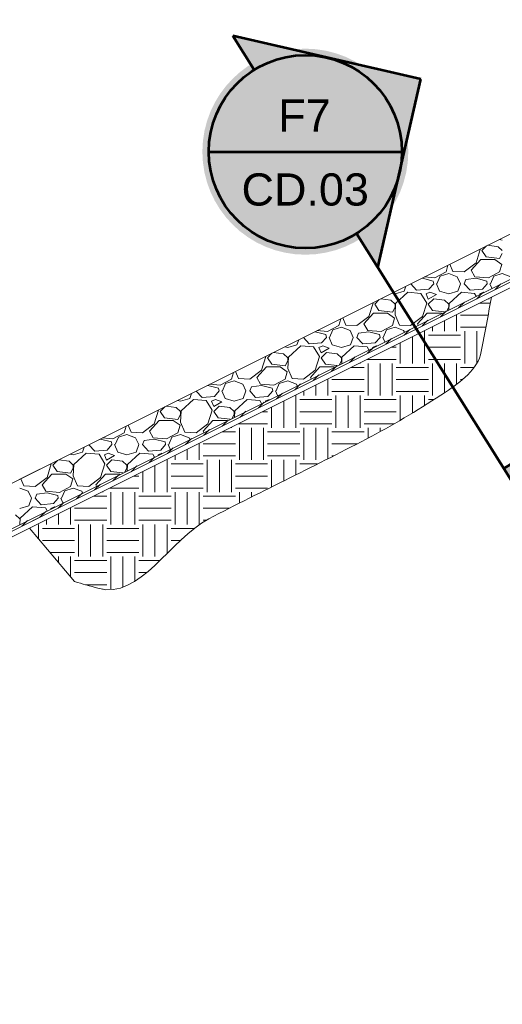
# Model space of a CAD drawing. Header units: inches. Extents: x -981 to -621, y 39 to 285.
# Tile 8 of 19: x -807 to -784, y 209 to 255. Entities that reach past the tile are written whole.
import ezdxf

# ---------------------------------------------------------------- set-up
doc = ezdxf.new("R2010")
doc.units = ezdxf.units.IN
doc.header["$MEASUREMENT"] = 0
doc.layers.get('DefPoints').update_dxf_attribs({"lineweight": 0})
for name, color, linetype, lineweight in [('C-Detl-Grph-Wt 0', 4, 'Continuous', 0), ('C-Fuel-Main', 4, 'Continuous', 53), ('G-ANNO-DIMS', 2, 'Continuous', 0), ('G-ANNO-PATT', 250, 'Continuous', 0)]:
    doc.layers.add(name, color=color, linetype=linetype, lineweight=lineweight)
doc.layers.add('G-ANNO-NPLT', color=2, linetype='Continuous', lineweight=0, plot=False)
doc.styles.add("AEC_AC_05ArchDims-CC_1_1'", font='arial.ttf', dxfattribs={"height": 1.5})
doc.styles.add('Arial', font='arial.ttf')
doc.dimstyles.new("AEC_AC_05_Arch-Dims_1_1'", dxfattribs={"dimtxt": 1.5, "dimasz": 2.25, "dimexe": 0.75, "dimexo": 0.75, "dimgap": 0.75, "dimtad": 1, "dimdec": 4, "dimzin": 15, "dimdsep": 46, "dimlunit": 4, "dimtxsty": "AEC_AC_05ArchDims-CC_1_1'", "dimcen": 0.09, "dimclrd": 256, "dimclre": 256, "dimazin": 2, "dimtfac": 0.7, "dimtdec": 4, "dimtix": 1, "dimtmove": 1, "dimatfit": 3, "dimfxl": 1, "dimfrac": 1, "dimtolj": 1, "dimtzin": 15, "dimlwd": 30, "dimlwe": 30, "dimarcsym": 0})

# ---------------------------------------------------------------- blocks, each defined once
blk = doc.blocks.new('*D62')
at = {"layer": 'DefPoints', "color": 0, "transparency": 16777216}
for p in [(-744.82, 266.131), (-810.977, 231.855), (-810.37, 231.855)]:
    blk.add_point(p, dxfattribs=at)
at = {"layer": 'G-ANNO-DIMS', "lineweight": 30, "transparency": 16777216}
for p, q in [((-745.57, 266.131), (-811.727, 266.131)), ((-810.977, 263.881), (-810.977, 234.105)), ((-811.12, 231.855), (-811.727, 231.855))]:
    blk.add_line(p, q, dxfattribs=at)
at = {"layer": 'G-ANNO-DIMS', "transparency": 16777216}
for points in [[(-811.352, 263.881), (-810.602, 263.881), (-810.977, 266.131)], [(-811.352, 234.105), (-810.602, 234.105), (-810.977, 231.855)]]:
    blk.add_solid(points, dxfattribs=at)
at = {"layer": 'G-ANNO-DIMS', "color": 0, "lineweight": 30, "transparency": 16777216, "insert": (-812.493, 248.993), "char_height": 1.5, "attachment_point": 5, "rotation": 90, "style": "AEC_AC_05ArchDims-CC_1_1'"}
blk.add_mtext('\\A1;6\'-0" MAX', dxfattribs=at)
blk = doc.blocks.new('*U76')
h = blk.add_hatch(color=256)
h.dxf.hatch_style = 1
h.paths.add_polyline_path([(0.4493, 0.2817), (0.3655, -0.0838, 0.414214), (0.0838, 0.3655)])
h.paths.add_polyline_path([(-0.1992, 0.3177), (-0.2817, 0.4493), (0.0838, 0.3655, 0.198912)])
h.paths.add_polyline_path([(0.3655, -0.0838), (0.2817, -0.4493), (0.1992, -0.3177, 0.198912)])
at = {"true_color": 0xffffff}
h = blk.add_hatch(color=7, dxfattribs=at)
h.dxf.hatch_style = 1
edge = h.paths.add_edge_path()
edge.add_arc((0, 0), 0.4, 0, 360)
h = blk.add_hatch(color=256)
h.dxf.hatch_style = 1
h.paths.add_polyline_path([(0.97, -1.1058), (0.7715, -1.2303), (0.813, -1.2965), (1.0115, -1.172)])
for p, q in [((0.4493, 0.2817), (-0.2817, 0.4493)), ((-0.1992, 0.3177), (-0.2817, 0.4493)), ((0.2817, -0.4493), (0.4493, 0.2817)), ((-0.375, 0), (0.375, 0)), ((0.1992, -0.3177), (0.2817, -0.4493)), ((0.5473, -0.8729), (0.2817, -0.4493)), ((0.813, -1.2965), (0.5473, -0.8729)), ((0.97, -1.1058), (0.7715, -1.2303)), ((1.0115, -1.172), (0.97, -1.1058)), ((0.813, -1.2965), (1.0115, -1.172)), ((0.7715, -1.2303), (0.813, -1.2965))]:
    blk.add_line(p, q)
blk.add_circle((0, 0), 0.375)
at = {"style": 'Arial'}
for tag, p in [('DETAIL_001', (-0.1061, 0.0803)), ('2REFSHEET_001', (-0.2323, -0.2092))]:
    blk.add_attdef(tag, p, '', height=0.125, dxfattribs=at)

msp = doc.modelspace()

# ---------------------------------------------------------------- hatches: boundary and pattern name
at = {"layer": 'G-ANNO-PATT'}
h = msp.add_hatch(dxfattribs=at)
h.set_pattern_fill('MSTN', color=256, style=0, pattern_type=2)
h.set_pattern_definition([(45, (-856.63036, 234.46882), (-0.212132, 0.212132), [])])
h.paths.add_polyline_path([(-807.63749, 230.98767), (-809.89087, 228.4033), (-856.62959, 227.93692), (-856.63079, 228.05692), (-810.01069, 228.52211), (-807.69095, 231.09462), (-741.37584, 264.25189), (-730.15337, 264.25189), (-730.15337, 264.13189), (-741.34752, 264.13189)])
h = msp.add_hatch(dxfattribs=at)
h.set_pattern_fill('EARTH', color=256, style=0, pattern_type=2)
h.set_pattern_definition([(0, (-799.5616, 233.3236), (1.5, 1.5), [1.5, -1.5]), (0, (-799.5616, 233.8861), (1.5, 1.5), [1.5, -1.5]), (0, (-799.5616, 234.4486), (1.5, 1.5), [1.5, -1.5]), (90, (-799.374, 234.6361), (-1.5, 1.5), [1.5, -1.5]), (90, (-798.8116, 234.6361), (-1.5, 1.5), [1.5, -1.5]), (90, (-798.249, 234.6361), (-1.5, 1.5), [1.5, -1.5])])
edge = h.paths.add_edge_path()
edge.add_line((-804.0628, 228.96978), (-802.96762, 228.65816))
edge.add_spline(control_points=[(-802.96762, 228.65816), (-801.01355, 228.10217), (-799.59473, 230.9651), (-797.8032, 231.89492), (-795.30665, 233.19065), (-792.73484, 234.4113), (-790.22737, 235.7348), (-789.03759, 236.36279), (-787.90428, 237.04849), (-786.76851, 237.80301), (-786.05927, 238.27416), (-785.25328, 238.86088), (-785.0981, 239.68525)], knot_values=[0, 0, 0, 0, 0.28838106, 0.28838106, 0.28838106, 0.69024718, 0.69024718, 0.69024718, 0.88092868, 0.88092868, 0.88092868, 1, 1, 1, 1], degree=3, periodic=0)
edge.add_line((-785.0981, 239.68525), (-784.61944, 242.22813))
edge.add_line((-784.61944, 242.22813), (-806.15839, 231.45892))
edge.add_line((-806.15839, 231.45892), (-804.0628, 228.96978))

# ---------------------------------------------------------------- linework, layer by layer
at = {"layer": 'C-Detl-Grph-Wt 0'}
for p, q in [((-810.36987, 231.85494, -3.47441), (-741.37584, 266.35276, -3.47441)), ((-806.15839, 231.72804, -3.47441), (-741.34752, 264.13189, -3.47441)), ((-805.67776, 234.20259, -3.47441), (-810.36987, 231.85494, -3.47441)), ((-805.67776, 234.20259, -3.47441), (-810.36987, 231.85494, -3.47441)), ((-805.67776, 231.96757, -3.47441), (-806.37253, 231.62018, -3.47441)), ((-805.67776, 231.96757, -3.47441), (-806.37253, 231.62018, -3.47441))]:
    msp.add_line(p, q, dxfattribs=at)
at = {"layer": 'C-Detl-Grph-Wt 0', "elevation": -3.47441, "flags": 128}
msp.add_lwpolyline([(-856.63079, 228.05692), (-810.01069, 228.52211), (-810.01069, 228.52211), (-810.01069, 228.52211), (-807.69095, 231.09462), (-741.37584, 264.25189), (-730.15337, 264.25189), (-730.15337, 264.13189), (-741.34752, 264.13189), (-807.63749, 230.98767), (-809.89087, 228.4033), (-809.89087, 228.4033), (-809.89087, 228.4033), (-856.62959, 227.93692), (-856.63079, 228.05692)], close=True, dxfattribs=at)
msp.add_lwpolyline([(-807.53017, 230.77304), (-741.29086, 263.89189)], dxfattribs=at)
at = {"layer": 'G-ANNO-NPLT'}
msp.add_line((-806.15839, 231.45892, -3.47441), (-804.0628, 228.96978, -3.47441), dxfattribs=at)
msp.add_open_spline([(-804.0628, 228.96978, -3.47441), (-803.69774, 228.86591, -3.47441), (-803.33268, 228.76204, -3.47441), (-802.96762, 228.65816, -3.47441), (-801.01355, 228.10217, -3.47441), (-799.59473, 230.9651, -3.47441), (-797.8032, 231.89492, -3.47441), (-795.30665, 233.19065, -3.47441), (-792.73484, 234.4113, -3.47441), (-790.22737, 235.7348, -3.47441), (-789.03759, 236.36279, -3.47441), (-787.90428, 237.04849, -3.47441), (-786.76851, 237.80301, -3.47441), (-786.05927, 238.27416, -3.47441), (-785.25328, 238.86088, -3.47441), (-785.0981, 239.68525, -3.47441), (-784.93855, 240.53288, -3.47441), (-784.77899, 241.38051, -3.47441), (-784.61944, 242.22813, -3.47441)], degree=3, knots=[0, 0, 0, 0, 0.04580043, 0.04580043, 0.04580043, 0.29095882, 0.29095882, 0.29095882, 0.63259307, 0.63259307, 0.63259307, 0.79469515, 0.79469515, 0.79469515, 0.89592001, 0.89592001, 0.89592001, 1, 1, 1, 1], dxfattribs=at)
msp.add_3dface([(-620.8441, 285.13311, -3.51772), (-980.8441, 285.13311, -3.51772), (-980.8441, 39.13311, -3.51772), (-620.8441, 39.13311, -3.51772)], dxfattribs=at)
at = {"layer": 'G-ANNO-PATT'}
for p, q in [((-784.85852, 244.61092, -3.47441), (-785.06806, 244.40137, -3.47441)), ((-784.31803, 244.57637, -3.47441), (-784.78694, 244.64671, -3.47441)), ((-784.1181, 244.4014, -3.47441), (-784.3181, 244.5764, -3.47441)), ((-784.25001, 244.91517, -3.47441), (-784.11806, 244.87636, -3.47441)), ((-785.34304, 243.82644, -3.47441), (-785.14304, 244.45144, -3.47441)), ((-785.1431, 244.45134, -3.47441), (-785.15118, 244.46458, -3.47441)), ((-785.06806, 244.40138, -3.47441), (-784.86806, 244.10138, -3.47441)), ((-784.86806, 244.10138, -3.47441), (-784.24306, 244.02638, -3.47441)), ((-784.24306, 244.02641, -3.47441), (-784.11806, 244.25141, -3.47441)), ((-786.65399, 243.71316, -3.47441), (-786.74306, 243.40139, -3.47441)), ((-786.55882, 243.76075, -3.47441), (-786.41802, 243.42636, -3.47441)), ((-785.89306, 243.40137, -3.47441), (-785.34306, 243.82637, -3.47441)), ((-785.56805, 243.47636, -3.47441), (-785.11805, 243.97636, -3.47441)), ((-785.11806, 243.97638, -3.47441), (-784.46806, 243.97638, -3.47441)), ((-784.468, 243.97635, -3.47441), (-784.143, 243.75135, -3.47441)), ((-784.14307, 243.7514, -3.47441), (-784.24307, 243.4014, -3.47441)), ((-787.26802, 243.12637, -3.47441), (-787.75036, 243.16496, -3.47441)), ((-786.74305, 243.40138, -3.47441), (-787.26805, 243.12638, -3.47441)), ((-787.16805, 242.85139, -3.47441), (-787.01805, 243.20139, -3.47441)), ((-787.01806, 243.20136, -3.47441), (-786.61806, 243.32636, -3.47441)), ((-786.61807, 243.32639, -3.47441), (-786.21807, 243.17639, -3.47441)), ((-786.41808, 243.42639, -3.47441), (-785.89308, 243.40139, -3.47441)), ((-786.218, 243.17634, -3.47441), (-786.068, 242.85134, -3.47441)), ((-785.39305, 243.17638, -3.47441), (-785.56805, 243.47638, -3.47441)), ((-784.76802, 243.12637, -3.47441), (-785.39302, 243.17637, -3.47441)), ((-784.24306, 243.40138, -3.47441), (-784.76806, 243.12638, -3.47441)), ((-784.66805, 242.85139, -3.47441), (-784.51805, 243.20139, -3.47441)), ((-784.51806, 243.20137, -3.47441), (-784.11806, 243.32637, -3.47441)), ((-784.11807, 243.32639, -3.47441), (-783.71807, 243.17639, -3.47441)), ((-788.69304, 242.50145, -3.47441), (-788.60949, 242.73538, -3.47441)), ((-788.11809, 242.55144, -3.47441), (-788.38815, 242.84606, -3.47441)), ((-787.84304, 243.10138, -3.47441), (-787.88672, 243.09678, -3.47441)), ((-787.34305, 242.97637, -3.47441), (-787.84305, 243.10137, -3.47441)), ((-787.31805, 242.85136, -3.47441), (-787.54305, 242.60136, -3.47441)), ((-787.31807, 242.85138, -3.47441), (-787.34307, 242.97638, -3.47441)), ((-787.19305, 242.85136, -3.47441), (-787.04305, 242.50136, -3.47441)), ((-786.19304, 242.50146, -3.47441), (-786.06804, 242.85146, -3.47441)), ((-785.6181, 242.55145, -3.47441), (-785.8931, 242.85145, -3.47441)), ((-785.89305, 242.85139, -3.47441), (-785.81805, 243.05139, -3.47441)), ((-785.34304, 243.10138, -3.47441), (-785.81804, 243.05138, -3.47441)), ((-784.84305, 242.97637, -3.47441), (-785.34305, 243.10137, -3.47441)), ((-784.81805, 242.85136, -3.47441), (-785.04305, 242.60136, -3.47441)), ((-784.81807, 242.85138, -3.47441), (-784.84307, 242.97638, -3.47441)), ((-784.69305, 242.85135, -3.47441), (-784.60203, 242.63898, -3.47441)), ((-789.24994, 242.41516, -3.47441), (-789.11806, 242.37637, -3.47441)), ((-789.11806, 242.37638, -3.47441), (-788.69306, 242.50137, -3.47441)), ((-788.51803, 242.4514, -3.47441), (-789.09303, 241.9264, -3.47441)), ((-787.91807, 242.40139, -3.47441), (-788.51807, 242.45139, -3.47441)), ((-787.54306, 242.60138, -3.47441), (-788.11807, 242.55138, -3.47441)), ((-787.64309, 241.95135, -3.47441), (-787.91809, 242.40135, -3.47441)), ((-787.66807, 242.37638, -3.47441), (-787.56807, 242.12638, -3.47441)), ((-787.49306, 242.45138, -3.47441), (-787.66806, 242.37638, -3.47441)), ((-787.56806, 242.12638, -3.47441), (-787.19306, 242.35138, -3.47441)), ((-787.19306, 242.35137, -3.47441), (-787.49306, 242.45137, -3.47441)), ((-787.04306, 242.50137, -3.47441), (-786.61806, 242.37637, -3.47441)), ((-786.61806, 242.37638, -3.47441), (-786.19306, 242.50138, -3.47441)), ((-786.01802, 242.45141, -3.47441), (-786.59302, 241.92641, -3.47441)), ((-785.41807, 242.40139, -3.47441), (-786.01807, 242.45139, -3.47441)), ((-785.04306, 242.60138, -3.47441), (-785.61806, 242.55138, -3.47441)), ((-785.33833, 242.27083, -3.47441), (-785.41809, 242.40135, -3.47441)), ((-785.16807, 242.37638, -3.47441), (-785.16126, 242.35937, -3.47441)), ((-784.99306, 242.45138, -3.47441), (-785.16806, 242.37638, -3.47441)), ((-784.98357, 242.44821, -3.47441), (-784.99306, 242.45137, -3.47441)), ((-790.34304, 241.32642, -3.47441), (-790.14304, 241.95142, -3.47441)), ((-790.14308, 241.95135, -3.47441), (-790.15114, 241.96454, -3.47441)), ((-789.85863, 242.1108, -3.47441), (-790.06806, 241.90137, -3.47441)), ((-790.06806, 241.90138, -3.47441), (-789.86806, 241.60138, -3.47441)), ((-789.31804, 242.07637, -3.47441), (-789.78685, 242.14669, -3.47441)), ((-789.11808, 241.90139, -3.47441), (-789.31808, 242.07639, -3.47441)), ((-789.11806, 241.75138, -3.47441), (-789.11806, 241.90138, -3.47441)), ((-789.09304, 241.92641, -3.47441), (-789.11804, 241.40141, -3.47441)), ((-787.84304, 241.32643, -3.47441), (-787.64304, 241.95143, -3.47441)), ((-787.31806, 242.15137, -3.47441), (-787.56806, 241.90137, -3.47441)), ((-787.56806, 241.90138, -3.47441), (-787.36806, 241.60138, -3.47441)), ((-786.81804, 242.07637, -3.47441), (-787.31804, 242.15137, -3.47441)), ((-786.61809, 241.90139, -3.47441), (-786.81809, 242.07639, -3.47441)), ((-786.61806, 241.75138, -3.47441), (-786.61806, 241.90138, -3.47441)), ((-786.59304, 241.92642, -3.47441), (-786.60684, 241.63658, -3.47441)), ((-790.89306, 240.90137, -3.47441), (-790.34306, 241.32637, -3.47441)), ((-790.56805, 240.97637, -3.47441), (-790.11805, 241.47637, -3.47441)), ((-790.11806, 241.47638, -3.47441), (-789.46806, 241.47638, -3.47441)), ((-789.86806, 241.60138, -3.47441), (-789.24306, 241.52638, -3.47441)), ((-789.46802, 241.47636, -3.47441), (-789.14302, 241.25136, -3.47441)), ((-789.24306, 241.5264, -3.47441), (-789.11806, 241.7514, -3.47441)), ((-789.11803, 241.40137, -3.47441), (-788.91803, 240.92637, -3.47441)), ((-788.39306, 240.90137, -3.47441), (-787.84306, 241.32637, -3.47441)), ((-788.06805, 240.97636, -3.47441), (-787.61805, 241.47636, -3.47441)), ((-787.61806, 241.47638, -3.47441), (-786.96806, 241.47638, -3.47441)), ((-787.36806, 241.60138, -3.47441), (-786.81096, 241.53453, -3.47441)), ((-786.96802, 241.47636, -3.47441), (-786.95094, 241.46454, -3.47441)), ((-786.7107, 241.58466, -3.47441), (-786.61806, 241.7514, -3.47441)), ((-791.74305, 240.90138, -3.47441), (-792.26805, 240.62638, -3.47441)), ((-791.654, 241.2131, -3.47441), (-791.74306, 240.90139, -3.47441)), ((-791.5588, 241.2607, -3.47441), (-791.41803, 240.92637, -3.47441)), ((-791.41807, 240.92638, -3.47441), (-790.89307, 240.90138, -3.47441)), ((-790.39305, 240.67638, -3.47441), (-790.56805, 240.97638, -3.47441)), ((-789.24306, 240.90138, -3.47441), (-789.76806, 240.62638, -3.47441)), ((-789.14306, 241.25139, -3.47441), (-789.24306, 240.90139, -3.47441)), ((-788.91807, 240.92638, -3.47441), (-788.39307, 240.90138, -3.47441)), ((-788.03626, 240.92188, -3.47441), (-788.06805, 240.97638, -3.47441)), ((-792.84305, 240.60138, -3.47441), (-792.88657, 240.5968, -3.47441)), ((-792.34305, 240.47637, -3.47441), (-792.84305, 240.60137, -3.47441)), ((-792.26803, 240.62637, -3.47441), (-792.75026, 240.66495, -3.47441)), ((-792.31806, 240.35138, -3.47441), (-792.34306, 240.47638, -3.47441)), ((-792.16805, 240.35138, -3.47441), (-792.01805, 240.70138, -3.47441)), ((-792.01806, 240.70137, -3.47441), (-791.61806, 240.82637, -3.47441)), ((-791.61806, 240.82638, -3.47441), (-791.21806, 240.67638, -3.47441)), ((-791.21802, 240.67635, -3.47441), (-791.06802, 240.35135, -3.47441)), ((-790.89305, 240.35138, -3.47441), (-790.81805, 240.55138, -3.47441)), ((-790.34305, 240.60138, -3.47441), (-790.81805, 240.55138, -3.47441)), ((-789.76803, 240.62637, -3.47441), (-790.39303, 240.67637, -3.47441)), ((-789.84305, 240.47637, -3.47441), (-790.34305, 240.60137, -3.47441)), ((-789.81806, 240.35138, -3.47441), (-789.84306, 240.47638, -3.47441)), ((-789.66805, 240.35139, -3.47441), (-789.51805, 240.70139, -3.47441)), ((-789.51806, 240.70137, -3.47441), (-789.11806, 240.82637, -3.47441)), ((-789.11806, 240.82638, -3.47441), (-788.71806, 240.67638, -3.47441)), ((-788.71801, 240.67635, -3.47441), (-788.68225, 240.59889, -3.47441)), ((-794.11806, 239.87638, -3.47441), (-793.69306, 240.00138, -3.47441)), ((-793.51804, 239.95139, -3.47441), (-794.09304, 239.42639, -3.47441)), ((-793.69305, 240.00142, -3.47441), (-793.60951, 240.23532, -3.47441)), ((-792.91806, 239.90138, -3.47441), (-793.51806, 239.95138, -3.47441)), ((-793.11808, 240.05141, -3.47441), (-793.38813, 240.34601, -3.47441)), ((-792.54306, 240.10138, -3.47441), (-793.11806, 240.05138, -3.47441)), ((-792.49306, 239.95138, -3.47441), (-792.66806, 239.87638, -3.47441)), ((-792.31805, 240.35137, -3.47441), (-792.54305, 240.10137, -3.47441)), ((-792.19306, 239.85137, -3.47441), (-792.49306, 239.95137, -3.47441)), ((-792.19305, 240.35136, -3.47441), (-792.04305, 240.00136, -3.47441)), ((-792.04306, 240.00137, -3.47441), (-791.61806, 239.87637, -3.47441)), ((-791.61806, 239.87638, -3.47441), (-791.19306, 240.00138, -3.47441)), ((-791.01803, 239.9514, -3.47441), (-791.59303, 239.4264, -3.47441)), ((-791.19305, 240.00143, -3.47441), (-791.06805, 240.35144, -3.47441)), ((-790.41806, 239.90138, -3.47441), (-791.01806, 239.95138, -3.47441)), ((-790.61808, 240.05142, -3.47441), (-790.89308, 240.35142, -3.47441)), ((-790.04306, 240.10138, -3.47441), (-790.61806, 240.05138, -3.47441)), ((-789.99306, 239.95138, -3.47441), (-790.16806, 239.87638, -3.47441)), ((-789.81805, 240.35136, -3.47441), (-790.04305, 240.10136, -3.47441)), ((-789.9836, 239.94822, -3.47441), (-789.99306, 239.95137, -3.47441)), ((-789.69305, 240.35136, -3.47441), (-789.60204, 240.139, -3.47441)), ((-794.85875, 239.61069, -3.47441), (-795.06806, 239.40138, -3.47441)), ((-794.31805, 239.57637, -3.47441), (-794.78676, 239.64668, -3.47441)), ((-794.11807, 239.40138, -3.47441), (-794.31807, 239.57638, -3.47441)), ((-794.24986, 239.91514, -3.47441), (-794.11806, 239.87637, -3.47441)), ((-792.64307, 239.45136, -3.47441), (-792.91807, 239.90136, -3.47441)), ((-792.66806, 239.87638, -3.47441), (-792.56806, 239.62638, -3.47441)), ((-792.56806, 239.62638, -3.47441), (-792.19306, 239.85138, -3.47441)), ((-792.31806, 239.65137, -3.47441), (-792.56806, 239.40138, -3.47441)), ((-791.81805, 239.57637, -3.47441), (-792.31804, 239.65137, -3.47441)), ((-791.61807, 239.40138, -3.47441), (-791.81807, 239.57638, -3.47441)), ((-790.33833, 239.77086, -3.47441), (-790.41808, 239.90136, -3.47441)), ((-790.16806, 239.87638, -3.47441), (-790.16127, 239.85939, -3.47441)), ((-795.34305, 238.8264, -3.47441), (-795.14305, 239.4514, -3.47441)), ((-795.14307, 239.45137, -3.47441), (-795.1511, 239.46451, -3.47441)), ((-795.06806, 239.40138, -3.47441), (-794.86806, 239.10138, -3.47441)), ((-794.86806, 239.10138, -3.47441), (-794.24306, 239.02638, -3.47441)), ((-794.24306, 239.02639, -3.47441), (-794.11806, 239.25139, -3.47441)), ((-794.11806, 239.25138, -3.47441), (-794.11806, 239.40138, -3.47441)), ((-794.09305, 239.4264, -3.47441), (-794.11805, 238.9014, -3.47441)), ((-792.84305, 238.82641, -3.47441), (-792.64305, 239.45141, -3.47441)), ((-792.56806, 239.40138, -3.47441), (-792.36806, 239.10138, -3.47441)), ((-792.36806, 239.10138, -3.47441), (-791.81099, 239.03453, -3.47441)), ((-791.71067, 239.08469, -3.47441), (-791.61806, 239.25139, -3.47441)), ((-791.61806, 239.25138, -3.47441), (-791.61806, 239.40138, -3.47441)), ((-791.59304, 239.4264, -3.47441), (-791.60684, 239.1366, -3.47441)), ((-796.65401, 238.71303, -3.47441), (-796.74306, 238.40138, -3.47441)), ((-796.55879, 238.76064, -3.47441), (-796.41804, 238.42637, -3.47441)), ((-795.89306, 238.40138, -3.47441), (-795.34306, 238.82638, -3.47441)), ((-795.56805, 238.47637, -3.47441), (-795.11805, 238.97637, -3.47441)), ((-795.11806, 238.97638, -3.47441), (-794.46806, 238.97638, -3.47441)), ((-794.46804, 238.97637, -3.47441), (-794.14304, 238.75137, -3.47441)), ((-794.14306, 238.75138, -3.47441), (-794.24306, 238.40138, -3.47441)), ((-794.11804, 238.90137, -3.47441), (-793.91804, 238.42637, -3.47441)), ((-793.39306, 238.40137, -3.47441), (-792.84306, 238.82637, -3.47441)), ((-793.06805, 238.47637, -3.47441), (-792.61805, 238.97637, -3.47441)), ((-792.61806, 238.97638, -3.47441), (-791.96806, 238.97638, -3.47441)), ((-791.96803, 238.97637, -3.47441), (-791.95096, 238.96455, -3.47441)), ((-797.26804, 238.12638, -3.47441), (-797.75016, 238.16494, -3.47441)), ((-796.74305, 238.40138, -3.47441), (-797.26804, 238.12638, -3.47441)), ((-797.16806, 237.85138, -3.47441), (-797.01806, 238.20138, -3.47441)), ((-797.01806, 238.20137, -3.47441), (-796.61806, 238.32637, -3.47441)), ((-796.61806, 238.32638, -3.47441), (-796.21806, 238.17638, -3.47441)), ((-796.41806, 238.42638, -3.47441), (-795.89306, 238.40138, -3.47441)), ((-796.21804, 238.17637, -3.47441), (-796.06804, 237.85137, -3.47441)), ((-795.39305, 238.17638, -3.47441), (-795.56805, 238.47638, -3.47441)), ((-794.76804, 238.12637, -3.47441), (-795.39304, 238.17637, -3.47441)), ((-794.24306, 238.40138, -3.47441), (-794.76806, 238.12638, -3.47441)), ((-794.66805, 237.85138, -3.47441), (-794.51805, 238.20138, -3.47441)), ((-794.51806, 238.20137, -3.47441), (-794.11806, 238.32637, -3.47441)), ((-794.11806, 238.32638, -3.47441), (-793.71806, 238.17638, -3.47441)), ((-793.91806, 238.42638, -3.47441), (-793.39306, 238.40138, -3.47441)), ((-793.71803, 238.17636, -3.47441), (-793.68227, 238.0989, -3.47441)), ((-793.03627, 238.4219, -3.47441), (-793.06805, 238.47638, -3.47441)), ((-798.69305, 237.50139, -3.47441), (-798.60953, 237.73525, -3.47441)), ((-798.11806, 237.55139, -3.47441), (-798.3881, 237.84597, -3.47441)), ((-797.84305, 238.10138, -3.47441), (-797.88642, 238.09681, -3.47441)), ((-797.34305, 237.97638, -3.47441), (-797.84305, 238.10138, -3.47441)), ((-797.31805, 237.85137, -3.47441), (-797.54305, 237.60137, -3.47441)), ((-797.31806, 237.85138, -3.47441), (-797.34306, 237.97638, -3.47441)), ((-797.19305, 237.85137, -3.47441), (-797.04305, 237.50137, -3.47441)), ((-796.19305, 237.50141, -3.47441), (-796.06805, 237.85141, -3.47441)), ((-795.61807, 237.5514, -3.47441), (-795.89307, 237.8514, -3.47441)), ((-795.89305, 237.85138, -3.47441), (-795.81805, 238.05138, -3.47441)), ((-795.34305, 238.10138, -3.47441), (-795.81805, 238.05138, -3.47441)), ((-794.84305, 237.97638, -3.47441), (-795.34305, 238.10138, -3.47441)), ((-794.81805, 237.85137, -3.47441), (-795.04305, 237.60137, -3.47441)), ((-794.81806, 237.85138, -3.47441), (-794.84306, 237.97638, -3.47441)), ((-794.69305, 237.85137, -3.47441), (-794.60204, 237.63902, -3.47441)), ((-799.24978, 237.41512, -3.47441), (-799.11806, 237.37638, -3.47441)), ((-799.11806, 237.37638, -3.47441), (-798.69306, 237.50138, -3.47441)), ((-798.51805, 237.45138, -3.47441), (-799.09305, 236.92638, -3.47441)), ((-797.91806, 237.40138, -3.47441), (-798.51806, 237.45138, -3.47441)), ((-797.54306, 237.60138, -3.47441), (-798.11806, 237.55138, -3.47441)), ((-797.64306, 236.95137, -3.47441), (-797.91806, 237.40137, -3.47441)), ((-797.49306, 237.45138, -3.47441), (-797.66806, 237.37638, -3.47441)), ((-797.66806, 237.37638, -3.47441), (-797.56806, 237.12638, -3.47441)), ((-797.56806, 237.12638, -3.47441), (-797.19306, 237.35138, -3.47441)), ((-797.19306, 237.35138, -3.47441), (-797.49306, 237.45138, -3.47441)), ((-797.04306, 237.50138, -3.47441), (-796.61806, 237.37638, -3.47441)), ((-796.61806, 237.37638, -3.47441), (-796.19306, 237.50138, -3.47441)), ((-796.01804, 237.45139, -3.47441), (-796.59304, 236.92639, -3.47441)), ((-795.41806, 237.40138, -3.47441), (-796.01806, 237.45138, -3.47441)), ((-795.04305, 237.60138, -3.47441), (-795.61805, 237.55138, -3.47441)), ((-795.33832, 237.27088, -3.47441), (-795.41807, 237.40137, -3.47441)), ((-794.99306, 237.45138, -3.47441), (-795.16806, 237.37638, -3.47441)), ((-795.16806, 237.37638, -3.47441), (-795.16127, 237.3594, -3.47441)), ((-794.98362, 237.44823, -3.47441), (-794.99306, 237.45138, -3.47441)), ((-800.34306, 236.32638, -3.47441), (-800.14306, 236.95138, -3.47441)), ((-800.14306, 236.95138, -3.47441), (-800.15106, 236.96447, -3.47441)), ((-800.06806, 236.90138, -3.47441), (-799.86806, 236.60138, -3.47441)), ((-799.85886, 237.11057, -3.47441), (-800.06805, 236.90138, -3.47441)), ((-799.31806, 237.07638, -3.47441), (-799.78667, 237.14667, -3.47441)), ((-799.11806, 236.90138, -3.47441), (-799.31806, 237.07638, -3.47441)), ((-799.24306, 236.52638, -3.47441), (-799.11806, 236.75138, -3.47441)), ((-799.11806, 236.75138, -3.47441), (-799.11806, 236.90138, -3.47441)), ((-799.09305, 236.92638, -3.47441), (-799.11805, 236.40138, -3.47441)), ((-797.84305, 236.32639, -3.47441), (-797.64305, 236.95139, -3.47441)), ((-797.31806, 237.15138, -3.47441), (-797.56806, 236.90138, -3.47441)), ((-797.56806, 236.90138, -3.47441), (-797.36806, 236.60138, -3.47441)), ((-796.81805, 237.07638, -3.47441), (-797.31805, 237.15138, -3.47441)), ((-796.61806, 236.90138, -3.47441), (-796.81806, 237.07638, -3.47441)), ((-796.71065, 236.58472, -3.47441), (-796.61806, 236.75138, -3.47441)), ((-796.61806, 236.75138, -3.47441), (-796.61806, 236.90138, -3.47441)), ((-796.59305, 236.92639, -3.47441), (-796.60685, 236.63662, -3.47441)), ((-800.89306, 235.90138, -3.47441), (-800.34305, 236.32638, -3.47441)), ((-800.56806, 235.97638, -3.47441), (-800.11806, 236.47638, -3.47441)), ((-800.11806, 236.47638, -3.47441), (-799.46806, 236.47638, -3.47441)), ((-799.86806, 236.60138, -3.47441), (-799.24305, 236.52638, -3.47441)), ((-799.46806, 236.47638, -3.47441), (-799.14306, 236.25138, -3.47441)), ((-799.11805, 236.40137, -3.47441), (-798.91805, 235.92638, -3.47441)), ((-798.39306, 235.90137, -3.47441), (-797.84306, 236.32638, -3.47441)), ((-798.06805, 235.97637, -3.47441), (-797.61805, 236.47637, -3.47441)), ((-797.61806, 236.47638, -3.47441), (-796.96806, 236.47638, -3.47441)), ((-797.36806, 236.60138, -3.47441), (-796.81103, 236.53453, -3.47441)), ((-796.96805, 236.47637, -3.47441), (-796.95098, 236.46456, -3.47441)), ((-801.74304, 235.90138, -3.47441), (-802.26804, 235.62638, -3.47441)), ((-802.01806, 235.70137, -3.47441), (-801.61806, 235.82637, -3.47441)), ((-801.65403, 236.21297, -3.47441), (-801.74305, 235.90137, -3.47441)), ((-801.61806, 235.82638, -3.47441), (-801.21806, 235.67638, -3.47441)), ((-801.55878, 236.26059, -3.47441), (-801.41806, 235.92638, -3.47441)), ((-801.41806, 235.92638, -3.47441), (-800.89306, 235.90138, -3.47441)), ((-800.39306, 235.67638, -3.47441), (-800.56806, 235.97638, -3.47441)), ((-799.24306, 235.90138, -3.47441), (-799.76805, 235.62638, -3.47441)), ((-799.51806, 235.70138, -3.47441), (-799.11806, 235.82638, -3.47441)), ((-799.14306, 236.25138, -3.47441), (-799.24306, 235.90138, -3.47441)), ((-799.11806, 235.82638, -3.47441), (-798.71806, 235.67638, -3.47441)), ((-798.91806, 235.92638, -3.47441), (-798.39306, 235.90138, -3.47441)), ((-798.03628, 235.92191, -3.47441), (-798.06805, 235.97638, -3.47441)), ((-802.84306, 235.60138, -3.47441), (-802.88628, 235.59683, -3.47441)), ((-802.34306, 235.47638, -3.47441), (-802.84306, 235.60138, -3.47441)), ((-802.26806, 235.62638, -3.47441), (-802.75006, 235.66494, -3.47441)), ((-802.31805, 235.35138, -3.47441), (-802.34305, 235.47638, -3.47441)), ((-802.16806, 235.35137, -3.47441), (-802.01806, 235.70137, -3.47441)), ((-801.21806, 235.67638, -3.47441), (-801.06806, 235.35138, -3.47441)), ((-800.89306, 235.35138, -3.47441), (-800.81806, 235.55138, -3.47441)), ((-800.34306, 235.60138, -3.47441), (-800.81806, 235.55138, -3.47441)), ((-799.76806, 235.62638, -3.47441), (-800.39306, 235.67638, -3.47441)), ((-799.84306, 235.47638, -3.47441), (-800.34306, 235.60138, -3.47441)), ((-799.81806, 235.35138, -3.47441), (-799.84306, 235.47638, -3.47441)), ((-799.66806, 235.35138, -3.47441), (-799.51806, 235.70138, -3.47441)), ((-798.71805, 235.67637, -3.47441), (-798.68229, 235.59891, -3.47441)), ((-804.2497, 234.9151, -3.47441), (-804.11806, 234.87638, -3.47441)), ((-804.11806, 234.87638, -3.47441), (-803.69306, 235.00138, -3.47441)), ((-803.51805, 234.95138, -3.47441), (-804.09305, 234.42638, -3.47441)), ((-803.69306, 235.00137, -3.47441), (-803.60955, 235.23518, -3.47441)), ((-802.91805, 234.90137, -3.47441), (-803.51805, 234.95137, -3.47441)), ((-803.11805, 235.05136, -3.47441), (-803.38807, 235.34593, -3.47441)), ((-802.54305, 235.10138, -3.47441), (-803.11805, 235.05138, -3.47441)), ((-802.64305, 234.45138, -3.47441), (-802.91805, 234.90138, -3.47441)), ((-802.49306, 234.95138, -3.47441), (-802.66806, 234.87638, -3.47441)), ((-802.31806, 235.35138, -3.47441), (-802.54306, 235.10138, -3.47441)), ((-802.19305, 234.85138, -3.47441), (-802.49305, 234.95138, -3.47441)), ((-802.19306, 235.35138, -3.47441), (-802.04306, 235.00138, -3.47441)), ((-802.04306, 235.00138, -3.47441), (-801.61806, 234.87638, -3.47441)), ((-801.61806, 234.87638, -3.47441), (-801.19306, 235.00138, -3.47441)), ((-801.01805, 234.95139, -3.47441), (-801.59304, 234.42639, -3.47441)), ((-801.19305, 235.00138, -3.47441), (-801.06805, 235.35138, -3.47441)), ((-800.41805, 234.90137, -3.47441), (-801.01805, 234.95137, -3.47441)), ((-800.61805, 235.05137, -3.47441), (-800.89305, 235.35137, -3.47441)), ((-800.04305, 235.10138, -3.47441), (-800.61805, 235.05138, -3.47441)), ((-800.33832, 234.7709, -3.47441), (-800.41805, 234.90138, -3.47441)), ((-799.99306, 234.95138, -3.47441), (-800.16806, 234.87638, -3.47441)), ((-799.81805, 235.35137, -3.47441), (-800.04305, 235.10137, -3.47441)), ((-799.98364, 234.94824, -3.47441), (-799.99305, 234.95138, -3.47441)), ((-799.69306, 235.35138, -3.47441), (-799.60205, 235.13903, -3.47441)), ((-805.34306, 233.82635, -3.47441), (-805.14306, 234.45135, -3.47441)), ((-805.14304, 234.45139, -3.47441), (-805.15101, 234.46443, -3.47441)), ((-804.85898, 234.61045, -3.47441), (-805.06805, 234.40138, -3.47441)), ((-804.31806, 234.57638, -3.47441), (-804.78658, 234.64666, -3.47441)), ((-804.11804, 234.40137, -3.47441), (-804.31804, 234.57637, -3.47441)), ((-802.84306, 233.82637, -3.47441), (-802.64306, 234.45137, -3.47441)), ((-802.66805, 234.87638, -3.47441), (-802.56805, 234.62638, -3.47441)), ((-802.56806, 234.62638, -3.47441), (-802.19305, 234.85138, -3.47441)), ((-802.31805, 234.65138, -3.47441), (-802.56805, 234.40138, -3.47441)), ((-801.81806, 234.57638, -3.47441), (-802.31806, 234.65138, -3.47441)), ((-801.61805, 234.40137, -3.47441), (-801.81805, 234.57637, -3.47441)), ((-800.16805, 234.87638, -3.47441), (-800.16127, 234.85942, -3.47441)), ((-805.06805, 234.40138, -3.47441), (-804.86805, 234.10138, -3.47441)), ((-804.86805, 234.10138, -3.47441), (-804.24305, 234.02638, -3.47441)), ((-804.24305, 234.02637, -3.47441), (-804.11805, 234.25137, -3.47441)), ((-804.09306, 234.42637, -3.47441), (-804.11806, 233.90137, -3.47441)), ((-804.11806, 234.25138, -3.47441), (-804.11806, 234.40138, -3.47441)), ((-802.56805, 234.40138, -3.47441), (-802.36805, 234.10138, -3.47441)), ((-802.36805, 234.10138, -3.47441), (-801.81106, 234.03454, -3.47441)), ((-801.71062, 234.08476, -3.47441), (-801.61806, 234.25137, -3.47441)), ((-801.61806, 234.25138, -3.47441), (-801.61806, 234.40138, -3.47441)), ((-801.59306, 234.42638, -3.47441), (-801.60685, 234.13664, -3.47441)), ((-806.55877, 233.76054, -3.47441), (-806.41807, 233.42638, -3.47441)), ((-805.89305, 233.40138, -3.47441), (-805.34305, 233.82638, -3.47441)), ((-805.56806, 233.47638, -3.47441), (-805.11806, 233.97638, -3.47441)), ((-805.11806, 233.97638, -3.47441), (-804.46806, 233.97638, -3.47441)), ((-804.46807, 233.97638, -3.47441), (-804.14307, 233.75138, -3.47441)), ((-804.14305, 233.75137, -3.47441), (-804.24305, 233.40137, -3.47441)), ((-804.11806, 233.90138, -3.47441), (-803.91806, 233.42638, -3.47441)), ((-803.39306, 233.40138, -3.47441), (-802.84306, 233.82638, -3.47441)), ((-803.06806, 233.47638, -3.47441), (-802.61806, 233.97638, -3.47441)), ((-802.61806, 233.97638, -3.47441), (-801.96806, 233.97638, -3.47441)), ((-801.96807, 233.97638, -3.47441), (-801.951, 233.96457, -3.47441)), ((-806.61805, 233.32637, -3.47441), (-806.21805, 233.17637, -3.47441)), ((-806.41805, 233.42637, -3.47441), (-805.89305, 233.40137, -3.47441)), ((-806.21808, 233.17639, -3.47441), (-806.06808, 232.85139, -3.47441)), ((-805.34306, 233.10138, -3.47441), (-805.81806, 233.05138, -3.47441)), ((-805.39306, 233.17638, -3.47441), (-805.56806, 233.47638, -3.47441)), ((-804.76807, 233.12638, -3.47441), (-805.39307, 233.17638, -3.47441)), ((-804.84306, 232.97638, -3.47441), (-805.34306, 233.10138, -3.47441)), ((-804.24305, 233.40138, -3.47441), (-804.76805, 233.12638, -3.47441)), ((-804.66806, 232.85137, -3.47441), (-804.51806, 233.20137, -3.47441)), ((-804.51806, 233.20138, -3.47441), (-804.11805, 233.32638, -3.47441)), ((-804.11805, 233.32637, -3.47441), (-803.71805, 233.17637, -3.47441)), ((-803.91805, 233.42637, -3.47441), (-803.39305, 233.40137, -3.47441)), ((-803.71807, 233.17638, -3.47441), (-803.68231, 233.09892, -3.47441)), ((-803.03629, 233.42193, -3.47441), (-803.06806, 233.47638, -3.47441)), ((-806.19306, 232.50136, -3.47441), (-806.06806, 232.85136, -3.47441)), ((-805.89306, 232.85137, -3.47441), (-805.81806, 233.05137, -3.47441)), ((-805.61804, 232.55134, -3.47441), (-805.89304, 232.85134, -3.47441)), ((-804.81806, 232.85138, -3.47441), (-805.04306, 232.60138, -3.47441)), ((-804.81805, 232.85137, -3.47441), (-804.84305, 232.97637, -3.47441)), ((-804.69306, 232.85139, -3.47441), (-804.60206, 232.63905, -3.47441)), ((-806.61806, 232.37638, -3.47441), (-806.19306, 232.50138, -3.47441)), ((-806.01805, 232.45138, -3.47441), (-806.59305, 231.92638, -3.47441)), ((-805.41805, 232.40137, -3.47441), (-806.01805, 232.45137, -3.47441)), ((-805.04304, 232.60138, -3.47441), (-805.61804, 232.55138, -3.47441)), ((-805.33831, 232.27093, -3.47441), (-805.41804, 232.40139, -3.47441)), ((-804.99306, 232.45138, -3.47441), (-805.16806, 232.37638, -3.47441)), ((-805.16805, 232.37638, -3.47441), (-805.16128, 232.35944, -3.47441)), ((-804.98366, 232.44825, -3.47441), (-804.99305, 232.45138, -3.47441)), ((-806.61803, 231.90137, -3.47441), (-806.81803, 232.07637, -3.47441)), ((-806.59306, 231.92636, -3.47441), (-806.60686, 231.63666, -3.47441))]:
    msp.add_line(p, q, dxfattribs=at)

# ---------------------------------------------------------------- block references
at = {"layer": 'C-Fuel-Main'}
ref = msp.add_blockref('*U76', (-793.30129, 249.00218), dxfattribs=dict(at, xscale=12.00000000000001, yscale=12.00000000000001, zscale=12.00000000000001))
ref.add_attrib('DETAIL_001', 'F7', (-794.56238, 249.93968), dxfattribs={"layer": '0', "height": 1.5, "style": 'Arial'})
ref.add_attrib('2REFSHEET_001', 'CD.03', (-796.27571, 246.49149), dxfattribs={"layer": '0', "height": 1.5, "style": 'Arial'})

# ---------------------------------------------------------------- dimensions: what is measured, and where the dimension line sits
at = {"layer": 'G-ANNO-DIMS', "lineweight": 30}
dim = msp.add_linear_dim(base=(-810.97724, 231.85494, -3.47441), p1=(-744.82022, 266.13056, -3.47441), p2=(-810.36987, 231.85494, -3.47441), angle=270, text='6\'-0" MAX', dimstyle="AEC_AC_05_Arch-Dims_1_1'", dxfattribs=at)
dim.commit()
dim.dimension.update_dxf_attribs({"geometry": '*D62', "text_midpoint": (-812.4931, 248.99275, -3.47441)})

doc.saveas('drawing.dxf')
